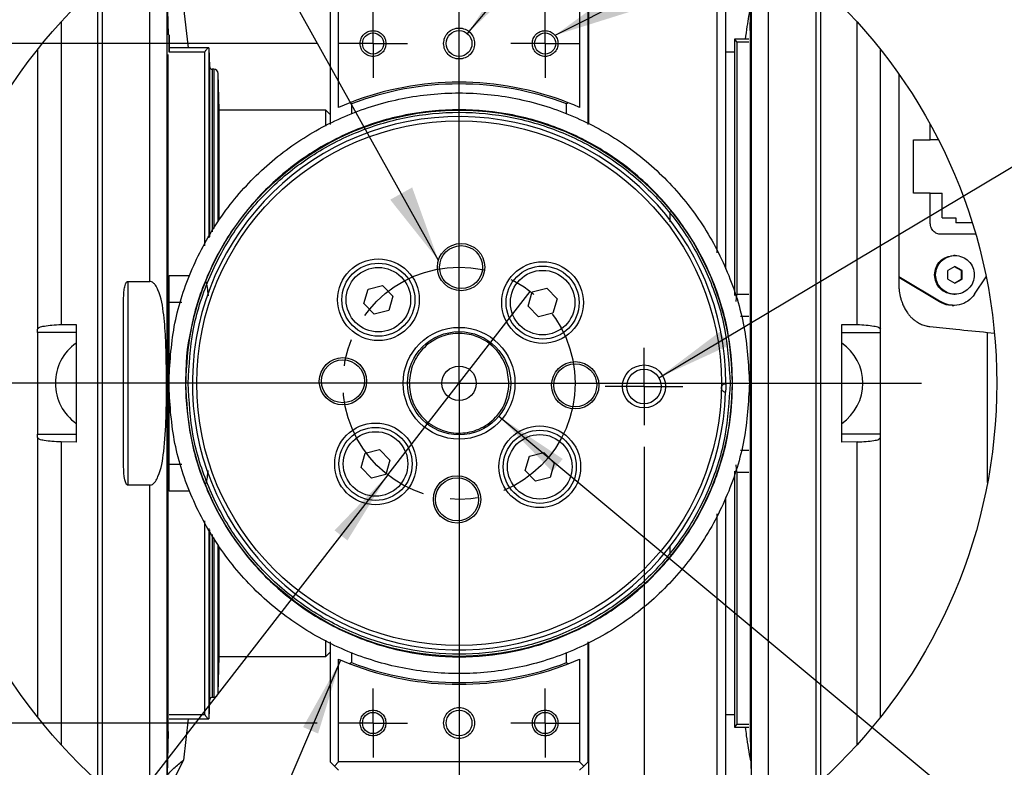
# Model space of a CAD drawing. Extents: x 0 to 841, y 0 to 594.
# Tile 122 of 142: x 482 to 527, y 500 to 535. Entities that reach past the tile are written whole.
import ezdxf

# ---------------------------------------------------------------- set-up
doc = ezdxf.new("R2010")
doc.units = 0
doc.linetypes.add('CENTER', pattern=[10.16, 6.35, -1.27, 1.27, -1.27])
doc.layers.get('0').update_dxf_attribs({"linetype": 'CONTINUOUS'})
doc.styles.add('SLDTEXTSTYLE0', font='TXT', dxfattribs={"width": 0.75})
doc.styles.add('SLDTEXTSTYLE3', font='TXT', dxfattribs={"width": 0.6875})
doc.dimstyles.new('SLDDIMSTYLE11', dxfattribs={"dimtxt": 3.5, "dimasz": 3.556, "dimexe": 0, "dimexo": 0.0625, "dimgap": 0.875, "dimtad": 1, "dimlfac": 2.5, "dimrnd": 1e-09, "dimzin": 12, "dimtxsty": 'SLDTEXTSTYLE0', "dimblk1": 'NONE', "dimsah": 1, "dimcen": 0, "dimazin": 3, "dimtfac": 1, "dimtmove": 0, "dimatfit": 3, "dimtolj": 1, "dimtzin": 12})
doc.dimstyles.new('SLDDIMSTYLE12', dxfattribs={"dimtxt": 3.5, "dimasz": 3.556, "dimexe": 0, "dimexo": 0.0625, "dimgap": 0.875, "dimtad": 1, "dimdec": 1, "dimlfac": 2.5, "dimrnd": 1e-09, "dimzin": 12, "dimtxsty": 'SLDTEXTSTYLE0', "dimsah": 1, "dimcen": 0.09, "dimazin": 3, "dimtfac": 1, "dimtdec": 1, "dimtofl": 0, "dimtmove": 0, "dimatfit": 3, "dimtolj": 1, "dimtzin": 12})
doc.dimstyles.new('SLDDIMSTYLE13', dxfattribs={"dimtxt": 3.5, "dimasz": 3.556, "dimexe": 0, "dimexo": 0.0625, "dimgap": 0.875, "dimtad": 1, "dimlfac": 2.5, "dimrnd": 1e-09, "dimzin": 12, "dimtxsty": 'SLDTEXTSTYLE0', "dimsah": 1, "dimcen": 0.09, "dimazin": 3, "dimtfac": 1, "dimtofl": 0, "dimtmove": 0, "dimatfit": 3, "dimtolj": 1, "dimtzin": 12})
doc.dimstyles.new('SLDDIMSTYLE15', dxfattribs={"dimtxt": 3.5, "dimasz": 3.556, "dimexe": 0, "dimexo": 0.0625, "dimgap": 0.875, "dimtad": 1, "dimlfac": 2.5, "dimrnd": 1e-09, "dimzin": 12, "dimtxsty": 'SLDTEXTSTYLE0', "dimsah": 1, "dimcen": 0, "dimazin": 3, "dimtfac": 1, "dimtofl": 0, "dimtmove": 0, "dimatfit": 3, "dimtolj": 1, "dimtzin": 12})
doc.dimstyles.new('SLDDIMSTYLE17', dxfattribs={"dimtxt": 3.5, "dimasz": 3.556, "dimexe": 0, "dimexo": 0.0625, "dimgap": 0.875, "dimtad": 1, "dimlfac": 2.5, "dimrnd": 1e-09, "dimzin": 12, "dimtxsty": 'SLDTEXTSTYLE0', "dimblk1": 'NONE', "dimblk2": 'NONE', "dimsah": 1, "dimcen": 0, "dimazin": 3, "dimtol": 1, "dimtp": 0.012, "dimtfac": 1, "dimtdec": 3, "dimtmove": 0, "dimatfit": 3, "dimtolj": 1})
doc.dimstyles.new('SLDDIMSTYLE18', dxfattribs={"dimtxt": 3.5, "dimasz": 3.556, "dimexe": 0, "dimexo": 0.0625, "dimgap": 0.875, "dimtad": 1, "dimlfac": 2.5, "dimrnd": 1e-09, "dimzin": 12, "dimtxsty": 'SLDTEXTSTYLE0', "dimblk1": 'NONE', "dimblk2": 'NONE', "dimsah": 1, "dimcen": 0, "dimazin": 3, "dimtol": 1, "dimtp": 0.01, "dimtfac": 1, "dimtmove": 0, "dimatfit": 3, "dimtolj": 1})
doc.dimstyles.new('SLDDIMSTYLE8', dxfattribs={"dimtxt": 0, "dimasz": 3.556, "dimexe": 0, "dimexo": 0.0625, "dimgap": 0, "dimtad": 0, "dimtih": 1, "dimtoh": 1, "dimdec": 0, "dimrnd": 1e-09, "dimzin": 0, "dimtxsty": 'STANDARD', "dimsah": 1, "dimcen": 0.09, "dimazin": 3, "dimtfac": 3.556, "dimtdec": 0, "dimtofl": 0, "dimtmove": 0, "dimatfit": 3, "dimtolj": 1, "dimtzin": 0})

# ---------------------------------------------------------------- blocks, each defined once
blk = doc.blocks.new('_D_63')
at = {"color": 7, "linetype": 'CONTINUOUS'}
for q in [(505.289, 521.921), (469.34, 475.602)]:
    blk.add_line((498.667, 513.389), q, dxfattribs=at)
blk.add_solid([(498.667, 513.389), (496.186, 510.813), (496.788, 510.346)], dxfattribs=at)
at = {"color": 7, "linetype": 'CONTINUOUS', "char_height": 3.5, "attachment_point": 1, "rotation": 52.1844, "style": 'SLDTEXTSTYLE0'}
for s, insert in [('27', (468.974, 482.568, 0.04)), ('%%c', (465.78, 478.365, 0.04))]:
    blk.add_mtext(s, dxfattribs=dict(at, insert=insert))
blk = doc.blocks.new('_NONE')
blk = doc.blocks.new('_D_64')
at = {"color": 7, "linetype": 'CONTINUOUS'}
for p, q in [((510.577, 514.705), (510.577, 484.665)), ((501.978, 497.822), (501.978, 484.665)), ((501.978, 485.665), (510.577, 485.665)), ((510.577, 485.665), (522.895, 485.665))]:
    blk.add_line(p, q, dxfattribs=at)
for points in [[(501.978, 485.665), (505.534, 485.284), (505.534, 486.046)], [(510.577, 485.665), (507.021, 486.046), (507.021, 485.284)]]:
    blk.add_solid(points, dxfattribs=at)
at = {"color": 7, "linetype": 'CONTINUOUS', "insert": (513.844, 490.177, -108.66), "char_height": 3.5, "attachment_point": 1, "style": 'SLDTEXTSTYLE0'}
blk.add_mtext('21.5', dxfattribs=at)
blk = doc.blocks.new('_D_65')
at = {"color": 7, "linetype": 'CONTINUOUS'}
for p, q in [((495.378, 533.455), (469.509, 533.455)), ((470.509, 533.455), (470.509, 517.655)), ((479.418, 517.655), (469.509, 517.655))]:
    blk.add_line(p, q, dxfattribs=at)
for points in [[(470.509, 533.455), (470.128, 529.899), (470.89, 529.899)], [(470.509, 517.655), (470.89, 521.211), (470.128, 521.211)]]:
    blk.add_solid(points, dxfattribs=at)
at = {"color": 7, "linetype": 'CONTINUOUS', "insert": (465.997, 522.087, -108.66), "char_height": 3.5, "attachment_point": 1, "rotation": 90, "style": 'SLDTEXTSTYLE0'}
blk.add_mtext('39.5', dxfattribs=at)
blk = doc.blocks.new('_D_66')
at = {"color": 7, "linetype": 'CONTINUOUS'}
for p, q in [((495.378, 533.455), (462.34, 533.455)), ((463.34, 533.455), (463.34, 501.855)), ((495.378, 501.855), (462.34, 501.855))]:
    blk.add_line(p, q, dxfattribs=at)
for points in [[(463.34, 533.455), (462.959, 529.899), (463.721, 529.899)], [(463.34, 501.855), (463.721, 505.411), (462.959, 505.411)]]:
    blk.add_solid(points, dxfattribs=at)
at = {"color": 7, "linetype": 'CONTINUOUS', "insert": (458.828, 513.991, -108.66), "char_height": 3.5, "attachment_point": 1, "rotation": 90, "style": 'SLDTEXTSTYLE0'}
blk.add_mtext('79', dxfattribs=at)
blk = doc.blocks.new('_D_69')
at = {"color": 7, "linetype": 'CONTINUOUS'}
blk.add_line((496.472, 504.783), (485.704, 479.615), dxfattribs=at)
blk.add_solid([(496.472, 504.783), (494.723, 501.664), (495.423, 501.364)], dxfattribs=at)
at = {"color": 7, "linetype": 'CONTINUOUS', "char_height": 3.5, "attachment_point": 1, "rotation": 66.8379, "style": 'SLDTEXTSTYLE0'}
for s, insert in [('70', (483.591, 486.26, -108.66)), ('%%c', (481.564, 481.386, -108.66))]:
    blk.add_mtext(s, dxfattribs=dict(at, insert=insert))
blk = doc.blocks.new('_D_71')
at = {"color": 7, "linetype": 'CONTINUOUS'}
for centre, start, end in [((561.062, 536.749), 153.4349, 206.5651), ((557.426, 536.749), 333.4349, 26.5651)]:
    blk.add_arc(centre, 10.12, start, end, dxfattribs=at)
at = {"color": 7, "linetype": 'CONTINUOUS', "char_height": 3.5, "attachment_point": 1}
for s, insert, style in [('0.012', (554.839, 541.26, -108.66), 'SLDTEXTSTYLE0'), ('+', (552.01, 541.26, -108.66), 'SLDTEXTSTYLE0'), ('depth 4', (568.858, 536.788, -108.66), 'SLDTEXTSTYLE0'), ('%%c', (534.716, 536.735, -108.66), 'SLDTEXTSTYLE0'), ('4 H7', (539.995, 536.788, -108.66), 'SLDTEXTSTYLE3'), ('0', (554.839, 536.735, -108.66), 'SLDTEXTSTYLE0')]:
    blk.add_mtext(s, dxfattribs=dict(at, insert=insert, style=style))
blk = doc.blocks.new('_D_72')
at = {"color": 7, "linetype": 'CONTINUOUS'}
for centre, start, end in [((561.427, 563.816), 153.4349, 206.5651), ((555.205, 563.816), 333.4349, 26.5651)]:
    blk.add_arc(centre, 10.12, start, end, dxfattribs=at)
at = {"color": 7, "linetype": 'CONTINUOUS', "char_height": 3.5, "attachment_point": 1}
for s, insert, style in [('0.01', (555.205, 568.328, -108.66), 'SLDTEXTSTYLE0'), ('+', (552.375, 568.328, -108.66), 'SLDTEXTSTYLE0'), ('depth 5', (566.637, 563.855, -108.66), 'SLDTEXTSTYLE0'), ('2x', (530.254, 563.855, -108.66), 'SLDTEXTSTYLE0'), ('%%c', (535.081, 563.802, -108.66), 'SLDTEXTSTYLE0'), ('3 H7', (540.36, 563.855, -108.66), 'SLDTEXTSTYLE3'), ('0', (555.205, 563.802, -108.66), 'SLDTEXTSTYLE0')]:
    blk.add_mtext(s, dxfattribs=dict(at, insert=insert, style=style))
blk = doc.blocks.new('SW_CENTERMARKSYMBOL_35')
at = {"color": 0, "linetype": 'CONTINUOUS'}
for p, q in [((0, 1), (0, 18.883)), ((0, 0), (0, 1)), ((-1, 0), (-21.56, 0)), ((0, 0), (-1, 0)), ((0, 0), (0, -1)), ((0, 0), (1, 0)), ((1, 0), (21.506, 0)), ((0, -1), (0, -18.833))]:
    blk.add_line(p, q, dxfattribs=at)
blk = doc.blocks.new('SW_CENTERMARKSYMBOL_36')
at = {"color": 0, "linetype": 'CONTINUOUS'}
for p, q in [((0, 1), (0, 1.6)), ((0, 0), (0, 1)), ((-1, 0), (-1.6, 0)), ((0, 0), (-1, 0)), ((0, 0), (0, -1)), ((0, 0), (1, 0)), ((1, 0), (1.6, 0)), ((0, -1), (0, -1.6))]:
    blk.add_line(p, q, dxfattribs=at)
blk = doc.blocks.new('SW_CENTERMARKSYMBOL_37')
at = {"color": 0, "linetype": 'CONTINUOUS'}
for p, q in [((0, 1), (0, 1.6)), ((0, 0), (0, 1)), ((-1, 0), (-1.6, 0)), ((0, 0), (-1, 0)), ((0, 0), (0, -1)), ((0, 0), (1, 0)), ((1, 0), (1.6, 0)), ((0, -1), (0, -1.6))]:
    blk.add_line(p, q, dxfattribs=at)
blk = doc.blocks.new('SW_CENTERMARKSYMBOL_38')
at = {"color": 0, "linetype": 'CONTINUOUS'}
for p, q in [((0, 1), (0, 1.6)), ((0, 0), (0, 1)), ((-1, 0), (-1.6, 0)), ((0, 0), (-1, 0)), ((0, 0), (0, -1)), ((0, 0), (1, 0)), ((1, 0), (1.6, 0)), ((0, -1), (0, -1.6))]:
    blk.add_line(p, q, dxfattribs=at)
blk = doc.blocks.new('SW_CENTERMARKSYMBOL_39')
at = {"color": 0, "linetype": 'CONTINUOUS'}
for p, q in [((0, 1), (0, 1.6)), ((0, 0), (0, 1)), ((-1, 0), (-1.6, 0)), ((0, 0), (-1, 0)), ((0, 0), (0, -1)), ((0, 0), (1, 0)), ((1, 0), (1.6, 0)), ((0, -1), (0, -1.6))]:
    blk.add_line(p, q, dxfattribs=at)
blk = doc.blocks.new('SW_CENTERMARKSYMBOL_40')
at = {"color": 0, "linetype": 'CONTINUOUS'}
for p, q in [((0, 1), (0, 1.8)), ((0, 0), (0, 1)), ((-1, 0), (-1.8, 0)), ((0, 0), (-1, 0)), ((0, 0), (0, -1)), ((0, 0), (1, 0)), ((1, 0), (1.8, 0)), ((0, -1), (0, -1.8))]:
    blk.add_line(p, q, dxfattribs=at)

msp = doc.modelspace()

# ---------------------------------------------------------------- linework, layer by layer
at = {"color": 7, "linetype": 'CONTINUOUS'}
for p, q in [((502.3633, 533.9148), (523.586, 559.2902)), ((487.599, 522.3917), (487.599, 536.6546)), ((513.9785, 523.7266), (513.9785, 536.8989)), ((516.3576, 536.6546), (516.3576, 498.6546)), ((485.1783, 499.1408), (485.1783, 536.1684)), ((485.3783, 536.3479), (485.3783, 498.9613)), ((514.3783, 522.9733), (514.3783, 536.4885)), ((518.5783, 498.9613), (518.5783, 536.3479)), ((518.7783, 536.1684), (518.7783, 517.6546)), ((488.3987, 499.4337), (488.3987, 535.8755)), ((488.3987, 535.8755), (488.4516, 533.8546)), ((515.5102, 534.0546), (515.5579, 535.8755)), ((515.5579, 535.8755), (515.5579, 499.4337)), ((489.1508, 535.2546), (489.3827, 533.2546)), ((495.9783, 535.2546), (495.9783, 529.6813)), ((496.3783, 530.4858), (496.3783, 535.2546)), ((507.5783, 535.2546), (507.5783, 530.4858)), ((507.9783, 529.6813), (507.9783, 535.2546)), ((483.4737, 534.4647), (483.4737, 520.383)), ((520.4829, 520.383), (520.4829, 534.4647)), ((515.5102, 534.0546), (515.5102, 501.2546)), ((514.7783, 533.6546), (514.7783, 521.7408)), ((514.8005, 533.6546), (514.7783, 533.6546)), ((514.8983, 533.5256), (514.8005, 533.6546)), ((515.4583, 533.6546), (514.8005, 533.6546)), ((514.8983, 533.5256), (515.4583, 533.5256)), ((514.8983, 533.5256), (514.8983, 521.7865)), ((482.3783, 533.1736), (482.3783, 520.1753)), ((488.4516, 501.4546), (488.4516, 532.9461)), ((490.3423, 533.2546), (488.4983, 533.2546)), ((490.1489, 533.0579), (488.4983, 533.0579)), ((490.3848, 532.3713), (490.3602, 533.2549)), ((514.7794, 533.0546), (514.3783, 533.0546)), ((521.5783, 520.1753), (521.5783, 533.1736)), ((490.5768, 532.2546), (490.5048, 532.2546)), ((490.8244, 530.3546), (490.7768, 532.0602)), ((511.2641, 517.9143), (535.2582, 532.2229)), ((522.4245, 532.0405), (522.4245, 522.2873)), ((496.8983, 530.7004), (496.3783, 530.4858)), ((496.9783, 530.6456), (496.8983, 530.7004)), ((496.9783, 530.6456), (496.9783, 530.1774)), ((507.0583, 530.7004), (506.9783, 530.6456)), ((506.9783, 530.1774), (506.9783, 530.6456)), ((495.7783, 530.3546), (490.8244, 530.3546)), ((490.8244, 525.2501), (490.8244, 530.3546)), ((495.9783, 530.1546), (495.7783, 530.3546)), ((495.7783, 529.6095), (495.7783, 530.3546)), ((523.8876, 528.9746), (523.8876, 529.6955)), ((523.1147, 528.9746), (523.8876, 528.9746)), ((523.1147, 526.4946), (523.1147, 528.9746)), ((524.2686, 528.9746), (523.8876, 528.9746)), ((523.8876, 526.4946), (523.1147, 526.4946)), ((523.8876, 525.0826), (523.8876, 526.4946)), ((523.8876, 526.4946), (524.4416, 526.4946)), ((524.4416, 525.3546), (524.4416, 526.4946)), ((511.7783, 525.636), (511.7783, 525.1654)), ((524.4416, 525.3546), (525.0807, 525.3546)), ((525.0807, 525.3546), (525.0807, 525.1146)), ((525.8394, 525.1146), (525.0807, 525.1146)), ((525.9998, 524.5806), (524.3889, 524.5806)), ((525.0391, 523.5946), (524.982, 523.5946)), ((525.0366, 523.0872), (524.6971, 522.8909)), ((524.6971, 522.4983), (524.6971, 522.8909)), ((525.324, 522.8909), (525.0105, 523.0721)), ((525.3761, 522.8909), (525.0366, 523.0872)), ((525.324, 522.8909), (525.3761, 522.8909)), ((525.324, 522.8909), (525.324, 522.4983)), ((525.3761, 522.4983), (525.3761, 522.8909)), ((486.5783, 522.3917), (487.599, 522.3917)), ((486.5783, 522.3917), (486.5783, 512.9175)), ((488.4983, 517.6546), (488.4983, 522.6725)), ((522.4245, 522.6223), (524.3871, 521.4405)), ((524.316, 521.4405), (522.4245, 522.5794)), ((524.6971, 522.4983), (525.0366, 522.302)), ((525.0105, 522.3171), (525.324, 522.4983)), ((525.0366, 522.302), (525.3761, 522.4983)), ((525.3761, 522.4983), (525.324, 522.4983)), ((525.9476, 521.7907), (526.4849, 522.5969)), ((497.5549, 521.3714), (497.7459, 522.0374)), ((497.7459, 522.0374), (498.4181, 522.205)), ((498.4181, 522.205), (498.8994, 521.7067)), ((505.3815, 521.9041), (506.0537, 522.0717)), ((506.0537, 522.0717), (506.535, 521.5734)), ((486.3783, 513.7765), (486.3783, 521.5328)), ((498.8994, 521.7067), (498.7084, 521.0407)), ((505.1905, 521.2382), (505.3815, 521.9041)), ((506.535, 521.5734), (506.344, 520.9074)), ((514.8659, 521.4522), (514.8983, 521.7865)), ((515.4583, 521.7865), (514.8983, 521.7865)), ((524.982, 521.7946), (525.0391, 521.7946)), ((498.0362, 520.873), (497.5549, 521.3714)), ((498.7084, 521.0407), (498.0362, 520.873)), ((505.6718, 520.7398), (505.1905, 521.2382)), ((524.3871, 521.4405), (524.316, 521.4405)), ((524.9102, 521.2746), (524.9858, 521.2746)), ((506.344, 520.9074), (505.6718, 520.7398)), ((482.3783, 520.0181), (482.3783, 520.1753)), ((483.4737, 520.383), (484.1783, 520.3937)), ((484.1783, 520.3937), (484.1783, 514.9155)), ((519.7783, 520.3937), (520.4829, 520.383)), ((519.7783, 517.6546), (519.7783, 520.3937)), ((521.5783, 520.0181), (521.5783, 520.1753)), ((484.1783, 520.0181), (482.3783, 520.0181)), ((482.3783, 520.0181), (482.3783, 517.6546)), ((519.7783, 520.0181), (521.5783, 520.0181)), ((521.5783, 515.291), (521.5783, 520.0181)), ((526.5472, 513.0318), (526.5472, 520.0205)), ((526.5472, 520.0205), (526.8692, 519.9883)), ((482.3783, 517.6546), (482.3783, 515.291)), ((488.4983, 512.6367), (488.4983, 517.6546)), ((518.7783, 517.6546), (518.7783, 499.1408)), ((519.7783, 514.9155), (519.7783, 517.6546)), ((503.8226, 516.1188), (536.2004, 489.1551)), ((482.3783, 515.1339), (482.3783, 515.291)), ((482.3783, 515.291), (484.1783, 515.291)), ((482.3783, 515.1339), (482.3783, 502.1356)), ((521.5783, 515.291), (519.7783, 515.291)), ((521.5783, 515.1339), (521.5783, 515.291)), ((521.5783, 502.1356), (521.5783, 515.1339)), ((483.4737, 514.9262), (483.4737, 500.8445)), ((484.1783, 514.9155), (483.4737, 514.9262)), ((520.4829, 514.9262), (519.7783, 514.9155)), ((520.4829, 500.8445), (520.4829, 514.9262)), ((497.4216, 513.7358), (497.6126, 514.4018)), ((497.6126, 514.4018), (498.2849, 514.5695)), ((498.2849, 514.5695), (498.7661, 514.0711)), ((505.0572, 513.6026), (505.2482, 514.2686)), ((505.2482, 514.2686), (505.9204, 514.4362)), ((505.9204, 514.4362), (506.4017, 513.9378)), ((497.9029, 513.2375), (497.4216, 513.7358)), ((498.7661, 514.0711), (498.5752, 513.4051)), ((506.4017, 513.9378), (506.2108, 513.2718)), ((514.8983, 513.5227), (514.8659, 513.857)), ((498.5752, 513.4051), (497.9029, 513.2375)), ((505.5385, 513.1042), (505.0572, 513.6026)), ((506.2108, 513.2718), (505.5385, 513.1042)), ((514.7783, 513.5684), (514.7783, 501.6546)), ((514.8983, 513.5227), (514.8983, 501.7836)), ((514.8983, 513.5227), (515.4583, 513.5227)), ((487.599, 512.9175), (486.5783, 512.9175)), ((487.599, 498.6546), (487.599, 512.9175)), ((514.3783, 498.8207), (514.3783, 512.3369)), ((513.9785, 498.4102), (513.9785, 511.5829)), ((490.8244, 504.9546), (490.8244, 510.0452)), ((511.7783, 510.0651), (511.7783, 509.6732)), ((495.7783, 504.9546), (495.7783, 505.7146)), ((495.9783, 505.6279), (495.9783, 500.0546)), ((507.9783, 500.0546), (507.9783, 505.6279)), ((495.7783, 504.9546), (495.9783, 505.1546)), ((496.9783, 505.1318), (496.9783, 504.6636)), ((506.9783, 504.6636), (506.9783, 505.1318)), ((490.7768, 503.249), (490.8244, 504.9546)), ((490.8244, 504.9546), (495.7783, 504.9546)), ((496.3783, 500.0546), (496.3783, 504.8234)), ((496.9783, 504.6636), (496.8983, 504.6088)), ((506.9783, 504.6636), (507.0583, 504.6088)), ((507.5783, 504.8234), (507.5783, 500.0546)), ((490.3602, 502.0543), (490.3848, 502.938)), ((490.5048, 503.0546), (490.5768, 503.0546)), ((488.4983, 502.2513), (490.1489, 502.2513)), ((514.3783, 502.2546), (514.7794, 502.2546)), ((488.4983, 502.0546), (490.3423, 502.0546)), ((489.3829, 502.0546), (489.1587, 500.1197)), ((514.8005, 501.6546), (514.8983, 501.7836)), ((515.4583, 501.7836), (514.8983, 501.7836)), ((488.4516, 501.4546), (488.3987, 499.4337)), ((514.7783, 501.6546), (514.8005, 501.6546)), ((514.8005, 501.6546), (515.4583, 501.6546)), ((515.5102, 501.2546), (515.5579, 499.4337)), ((489.1587, 500.1197), (488.8139, 499.4337)), ((495.9783, 500.0546), (496.1783, 499.8546)), ((496.1783, 499.8546), (496.3783, 500.0546)), ((507.5783, 500.0546), (496.3783, 500.0546)), ((507.5783, 500.0546), (507.7783, 499.8546)), ((507.7783, 499.8546), (507.9783, 500.0546)), ((496.1783, 499.8546), (496.3783, 499.6546)), ((507.5783, 499.6546), (507.7783, 499.8546))]:
    msp.add_line(p, q, dxfattribs=at)
at = {"color": 8, "linetype": 'CONTINUOUS'}
for p, q in [((507.9993, 537.0555), (507.9993, 529.7056)), ((490.1489, 524.0515), (490.1489, 533.0579)), ((490.3488, 533.2546), (490.3488, 524.4134)), ((490.3848, 524.4686), (490.3848, 532.3713)), ((490.5048, 532.2546), (490.5048, 524.704)), ((490.5768, 532.2546), (490.5768, 524.8449)), ((490.7768, 525.2054), (490.7768, 532.0602)), ((488.4983, 522.6725), (489.4609, 522.6725)), ((488.4983, 521.4335), (489.0851, 521.4335)), ((515.0702, 520.7787), (515.4583, 520.7787)), ((515.4583, 514.5305), (515.0702, 514.5305)), ((489.0851, 513.8757), (488.4983, 513.8757)), ((489.4609, 512.6367), (488.4983, 512.6367)), ((490.1489, 502.2513), (490.1489, 511.2578)), ((490.3488, 510.8974), (490.3488, 502.0546)), ((490.3848, 502.938), (490.3848, 510.8347)), ((490.5048, 510.6154), (490.5048, 503.0546)), ((490.5768, 510.473), (490.5768, 503.0546)), ((490.7768, 503.249), (490.7768, 510.1182)), ((507.9993, 505.5964), (507.9993, 498.2537))]:
    msp.add_line(p, q, dxfattribs=at)
at = {"color": 7, "linetype": 'CONTINUOUS'}
for points in [[(507.5783, 530.4858), (507.3194, 530.5958), (507.0583, 530.7004)], [(519.778, 515.7863), (519.9923, 515.9563), (520.1848, 516.1507), (520.3526, 516.3667), (520.4933, 516.6014), (520.6048, 516.8511), (520.6857, 517.1124), (520.7347, 517.3816), (520.7511, 517.6546), (520.7347, 517.9274), (520.6858, 518.1964), (520.6051, 518.4575), (520.4937, 518.7071), (520.3532, 518.9416), (520.1856, 519.1575), (519.9935, 519.3519), (519.7794, 519.5219)], [(514.3783, 517.6382), (514.3764, 517.4382), (514.3713, 517.2383)], [(496.3783, 504.8234), (496.6372, 504.7135), (496.8983, 504.6088)], [(507.0583, 504.6088), (507.3194, 504.7135), (507.5783, 504.8234)]]:
    msp.add_lwpolyline(points, dxfattribs=at)
for centre, radius in [((501.9783, 517.6546), 25), ((497.9783, 533.4546), 0.4918), ((501.9783, 533.4546), 0.6), ((505.9783, 533.4546), 0.4918), ((501.9783, 517.6546), 12.7), ((501.9783, 517.6546), 12.2), ((502.0726, 523.0538), 1.1), ((502.0726, 523.0538), 1), ((498.2272, 521.539), 1.9), ((505.8627, 521.4058), 1.9), ((498.2272, 521.539), 1.7), ((498.2272, 521.539), 1.5), ((505.8628, 521.4057), 1.7), ((505.8628, 521.4058), 1.5), ((501.9783, 517.6546), 2.6), ((501.9783, 517.6546), 2.4), ((496.5792, 517.7489), 1.1), ((496.5791, 517.7489), 1), ((501.9783, 517.6546), 0.8), ((507.3775, 517.5604), 1.1), ((507.3775, 517.5604), 1), ((510.577, 517.5045), 1), ((510.577, 517.5045), 0.8), ((498.0939, 513.9034), 1.9), ((498.0939, 513.9035), 1.7), ((505.7295, 513.7702), 1.9), ((498.0939, 513.9034), 1.5), ((505.7295, 513.7702), 1.7), ((505.7295, 513.7702), 1.5), ((501.8841, 512.2554), 1.1), ((501.8841, 512.2554), 1), ((497.9783, 501.8546), 0.4918), ((501.9783, 501.8546), 0.6), ((505.9783, 501.8546), 0.4918)]:
    msp.add_circle(centre, radius, dxfattribs=at)
at = {"color": 7, "linetype": 'CENTER'}
msp.add_circle((501.9783, 517.6546), 5.4, dxfattribs=at)
at = {"color": 7, "linetype": 'CONTINUOUS'}
for centre, radius, start, end in [((490.5048, 532.3746), 0.12, 181.59062, 270.01659), ((490.5768, 532.0546), 0.2001, 1.60344, 89.98504), ((501.9783, 517.655), 13.9996, 68.72367, 111.27633), ((501.9783, 517.6544), 13.9202, 68.94951, 111.05049), ((501.9783, 517.6546), 12.4, 359.92416, 358.07591), ((485.4855, 517.6546), 2.28, 124.99403, 234.97493), ((501.9783, 517.6542), 13.9996, 248.72367, 291.27633), ((501.9783, 517.6548), 13.9202, 248.94951, 291.05049), ((490.5768, 503.2547), 0.2001, 270.01523, 358.38224), ((490.5048, 502.9346), 0.12, 89.98341, 178.40938)]:
    msp.add_arc(centre, radius, start, end, dxfattribs=at)
for points, knots in [([(515.2976, 533.6546), (515.3238, 533.8529), (515.3924, 534.3725), (515.4839, 534.8888), (515.5404, 535.2081)], [0, 0, 0, 0, 0.3814364, 1, 1, 1, 1]), ([(488.4983, 533.6542), (488.4983, 533.356), (488.4983, 532.7598), (488.4983, 533.4563), (488.4983, 533.9548), (488.4983, 533.7544), (488.4983, 533.6542)], [0, 0, 0, 0, 0.3742219, 0.7484439, 0.8742219, 1, 1, 1, 1]), ([(497.3783, 533.4546), (497.3873, 533.5331), (497.4054, 533.6902), (497.5441, 533.8899), (497.7425, 534.0233), (497.9783, 534.0702), (498.2142, 534.0233), (498.4125, 533.8899), (498.5513, 533.6902), (498.5693, 533.5331), (498.5783, 533.4546)], [0, 0, 0, 0, 0.1250167, 0.2500111, 0.3750005, 0.5, 0.6249994, 0.7499889, 0.8749833, 1, 1, 1, 1]), ([(501.2583, 533.4546), (501.2691, 533.5488), (501.2908, 533.7373), (501.4573, 533.977), (501.6953, 534.1372), (501.9783, 534.1933), (502.2614, 534.1372), (502.4993, 533.977), (502.6659, 533.7373), (502.6875, 533.5488), (502.6983, 533.4546)], [0, 0, 0, 0, 0.1250112, 0.2499973, 0.3750044, 0.5, 0.6249956, 0.7500027, 0.8749888, 1, 1, 1, 1]), ([(505.3783, 533.4546), (505.3873, 533.5331), (505.4054, 533.6902), (505.5441, 533.8899), (505.7425, 534.0233), (505.9783, 534.0702), (506.2142, 534.0233), (506.4125, 533.8899), (506.5513, 533.6902), (506.5693, 533.5331), (506.5783, 533.4546)], [0, 0, 0, 0, 0.1250166, 0.2500111, 0.3750007, 0.5000001, 0.6249993, 0.7499889, 0.8749834, 1, 1, 1, 1]), ([(498.5783, 533.4546), (498.5693, 533.3761), (498.5513, 533.219), (498.4125, 533.0193), (498.2142, 532.8858), (497.9783, 532.839), (497.7425, 532.8858), (497.5441, 533.0193), (497.4054, 533.219), (497.3873, 533.3761), (497.3783, 533.4546)], [0, 0, 0, 0, 0.1249944, 0.2499916, 0.3749979, 0.5, 0.6250022, 0.7500085, 0.8750055, 1, 1, 1, 1]), ([(502.6983, 533.4546), (502.6875, 533.3604), (502.6658, 533.1719), (502.4994, 532.9322), (502.2614, 532.7721), (501.9783, 532.7159), (501.6953, 532.7721), (501.4573, 532.9322), (501.2908, 533.1719), (501.2691, 533.3604), (501.2583, 533.4546)], [0, 0, 0, 0, 0.1249941, 0.2500016, 0.3750006, 0.5, 0.6249994, 0.7499984, 0.8750059, 1, 1, 1, 1]), ([(506.5783, 533.4546), (506.5693, 533.3761), (506.5513, 533.219), (506.4125, 533.0193), (506.2142, 532.8858), (505.9783, 532.839), (505.7425, 532.8858), (505.5441, 533.0193), (505.4054, 533.219), (505.3873, 533.3761), (505.3783, 533.4546)], [0, 0, 0, 0, 0.1249944, 0.2499915, 0.374998, 0.4999999, 0.625002, 0.7500085, 0.8750056, 1, 1, 1, 1]), ([(490.1489, 533.0579), (490.1741, 533.0951), (490.2147, 533.1553), (490.2762, 533.2153), (490.3147, 533.2468), (490.3352, 533.2526), (490.3423, 533.2546)], [0, 0, 0, 0, 0.4784933, 0.7734737, 0.9222449, 1, 1, 1, 1]), ([(488.4783, 517.6546), (488.5286, 518.5382), (488.6291, 520.3053), (489.4318, 522.8541), (490.6794, 525.2032), (492.3713, 527.2621), (494.4297, 528.9518), (496.7788, 530.2074), (499.3276, 530.9806), (501.9783, 531.2416), (504.629, 530.9806), (507.1778, 530.2074), (509.527, 528.9518), (511.5853, 527.2621), (513.2772, 525.2032), (514.5249, 522.8541), (515.3276, 520.3053), (515.4281, 518.5382), (515.4783, 517.6546)], [0, 0, 0, 0, 0.0624998, 0.1250003, 0.1875003, 0.25, 0.3124999, 0.375, 0.4375, 0.5, 0.5625, 0.625, 0.6875001, 0.75, 0.8124997, 0.8749997, 0.9375001, 1, 1, 1, 1]), ([(514.6983, 517.6546), (514.651, 518.4871), (514.5563, 520.1521), (513.7999, 522.5537), (512.6244, 524.767), (511.0303, 526.707), (509.0908, 528.2991), (506.8774, 529.4821), (504.4759, 530.2106), (501.9783, 530.4566), (499.4808, 530.2106), (497.0792, 529.4821), (494.8658, 528.2991), (492.9263, 526.707), (491.3323, 524.767), (490.1567, 522.5537), (489.4003, 520.1521), (489.3057, 518.4871), (489.2583, 517.6546)], [0, 0, 0, 0, 0.0625001, 0.1250002, 0.1875003, 0.2500007, 0.3125001, 0.375, 0.4375, 0.5, 0.5625, 0.625, 0.6874999, 0.7499993, 0.8124997, 0.8749998, 0.9374999, 1, 1, 1, 1]), ([(489.3783, 517.6546), (489.4252, 518.4793), (489.519, 520.1286), (490.2682, 522.5075), (491.4327, 524.6999), (493.0118, 526.6216), (494.9329, 528.1987), (497.1255, 529.3705), (499.5043, 530.0921), (501.9783, 530.3359), (504.4523, 530.0921), (506.8312, 529.3705), (509.0238, 528.1987), (510.9449, 526.6216), (512.5239, 524.6999), (513.6884, 522.5075), (514.4376, 520.1286), (514.5314, 518.4793), (514.5783, 517.6546)], [0, 0, 0, 0, 0.0625001, 0.1250002, 0.1875004, 0.2500002, 0.3125003, 0.375, 0.4375, 0.5, 0.5625, 0.625, 0.6874997, 0.7499998, 0.8124996, 0.8749998, 0.9374999, 1, 1, 1, 1]), ([(524.3889, 524.5806), (524.3232, 524.5881), (524.1918, 524.6032), (524.0261, 524.7193), (523.9102, 524.8853), (523.8951, 525.0168), (523.8876, 525.0826)], [0, 0, 0, 0, 0.24985, 0.4997816, 0.749827, 1, 1, 1, 1]), ([(524.0857, 522.6946), (524.0992, 522.8125), (524.1262, 523.0483), (524.334, 523.3458), (524.6311, 523.554), (524.8667, 523.5811), (524.9845, 523.5946)], [0, 0, 0, 0, 0.2501643, 0.5002248, 0.750154, 1, 1, 1, 1]), ([(524.1378, 522.6946), (524.1513, 522.8124), (524.1783, 523.0479), (524.3861, 523.3475), (524.6832, 523.5477), (525.0366, 523.618), (525.39, 523.5477), (525.6871, 523.3475), (525.8948, 523.0479), (525.9219, 522.8124), (525.9354, 522.6946)], [0, 0, 0, 0, 0.12508213, 0.25011237, 0.37507696, 0.49999996, 0.62492348, 0.74988763, 0.87491787, 1, 1, 1, 1]), ([(486.3783, 521.5328), (486.381, 521.6592), (486.3855, 521.8647), (486.4217, 522.1068), (486.4572, 522.2358), (486.4831, 522.2989), (486.5058, 522.341), (486.5303, 522.3724), (486.5582, 522.3894), (486.5718, 522.3909), (486.5783, 522.3917)], [0, 0, 0, 0, 0.4137196, 0.6725907, 0.7990236, 0.8508786, 0.8956168, 0.9555105, 0.9788104, 1, 1, 1, 1]), ([(488.3736, 517.6546), (488.3711, 518.3134), (488.3671, 519.3755), (488.2624, 520.8259), (488.1229, 521.7148), (487.8832, 522.1927), (487.7757, 522.3202), (487.6834, 522.3808), (487.6247, 522.3884), (487.599, 522.3917)], [0, 0, 0, 0, 0.3988248, 0.642964, 0.8840353, 0.9350889, 0.9644403, 0.9844688, 1, 1, 1, 1]), ([(490.2059, 522.3856), (490.2135, 522.3476), (490.244, 522.1958), (490.283, 521.9733), (490.3063, 521.7877), (490.3152, 521.7173)], [0, 0, 0, 0, 0.1714784, 0.6860476, 1, 1, 1, 1]), ([(524.9845, 521.7946), (524.8667, 521.8081), (524.6311, 521.8352), (524.334, 522.0434), (524.1262, 522.3409), (524.0992, 522.5767), (524.0857, 522.6946)], [0, 0, 0, 0, 0.2498413, 0.4997847, 0.7498404, 1, 1, 1, 1]), ([(525.9354, 522.6946), (525.9219, 522.5768), (525.8948, 522.3413), (525.687, 522.0417), (525.39, 521.8415), (525.0366, 521.7711), (524.6832, 521.8415), (524.3861, 522.0417), (524.1783, 522.3413), (524.1513, 522.5768), (524.1378, 522.6946)], [0, 0, 0, 0, 0.1250798, 0.2501076, 0.3750789, 0.5, 0.6249207, 0.7498924, 0.8749202, 1, 1, 1, 1]), ([(522.4245, 522.2873), (522.4248, 522.2587), (522.4253, 522.2014), (522.431, 522.0864), (522.4502, 521.8845), (522.4943, 521.6615), (522.5596, 521.4496), (522.6226, 521.2862), (522.7083, 521.1104), (522.8114, 520.946), (522.9212, 520.8055), (523.0348, 520.685), (523.1607, 520.5772), (523.3098, 520.4757), (523.4843, 520.3868), (523.6767, 520.3221), (523.8084, 520.3031), (523.8655, 520.2949)], [0, 0, 0, 0, 0.03185371, 0.06386364, 0.12826746, 0.25775521, 0.31628549, 0.37521745, 0.45272215, 0.53385689, 0.5909985, 0.65123198, 0.71812348, 0.77524358, 0.85192295, 0.93573438, 1, 1, 1, 1]), ([(525.9476, 521.7907), (525.8523, 521.6771), (525.6617, 521.4501), (525.243, 521.2778), (524.7909, 521.2547), (524.5217, 521.3786), (524.3871, 521.4405)], [0, 0, 0, 0, 0.2501116, 0.5000973, 0.75003, 1, 1, 1, 1]), ([(524.9123, 521.295), (524.8503, 521.2898), (524.6407, 521.2721), (524.4501, 521.3709), (524.316, 521.4405)], [0, 0, 0, 0, 0.29613661, 1, 1, 1, 1]), ([(482.3783, 520.1753), (482.4041, 520.2029), (482.4862, 520.2908), (482.7371, 520.3197), (483.0683, 520.373), (483.3309, 520.3795), (483.4737, 520.383)], [0, 0, 0, 0, 0.0977693, 0.3113638, 0.6252778, 1, 1, 1, 1]), ([(489.5302, 520.158), (489.5275, 520.1494), (489.2833, 519.3468), (489.2808, 518.4962), (489.2783, 517.6546)], [0, 0, 0, 0, 0.0106921, 1, 1, 1, 1]), ([(520.4829, 520.383), (520.6263, 520.3795), (520.8893, 520.373), (521.2205, 520.3196), (521.4709, 520.2906), (521.5527, 520.2028), (521.5783, 520.1753)], [0, 0, 0, 0, 0.376073, 0.6895501, 0.9026198, 1, 1, 1, 1]), ([(523.8655, 520.2949), (524.2706, 520.2525), (525.1642, 520.1589), (526.0583, 520.0694), (526.5472, 520.0205)], [0, 0, 0, 0, 0.45322363, 1, 1, 1, 1]), ([(504.298, 517.6141), (504.2721, 517.9064), (504.2322, 518.3561), (503.9524, 518.9014), (503.6595, 519.2777), (503.2932, 519.5855), (502.758, 519.8751), (502.0198, 520.0303), (501.2766, 519.901), (500.7317, 519.6302), (500.3548, 519.3354), (500.0489, 518.9695), (499.7503, 518.4344), (499.6948, 517.9863), (499.6587, 517.6951)], [0, 0, 0, 0, 0.1197276, 0.1841847, 0.2500007, 0.3158229, 0.3802744, 0.5000028, 0.6197313, 0.6841834, 0.7500036, 0.8158227, 0.8802773, 1, 1, 1, 1]), ([(487.599, 512.9175), (487.6262, 512.921), (487.6844, 512.9285), (487.7755, 512.9895), (487.8824, 513.1149), (488.1227, 513.5934), (488.3656, 515.1407), (488.3702, 516.5963), (488.3736, 517.6546)], [0, 0, 0, 0, 0.0164149, 0.0352004, 0.0645984, 0.1156947, 0.357119, 1, 1, 1, 1]), ([(515.4783, 517.6546), (515.4281, 516.771), (515.3276, 515.0039), (514.5248, 512.4551), (513.2772, 510.1061), (511.5854, 508.0471), (509.527, 506.3574), (507.1778, 505.1019), (504.629, 504.3287), (501.9783, 504.0676), (499.3276, 504.3287), (496.7788, 505.1019), (494.4296, 506.3574), (492.3713, 508.0471), (490.6795, 510.1061), (489.4318, 512.4551), (488.629, 515.0039), (488.5286, 516.771), (488.4783, 517.6546)], [0, 0, 0, 0, 0.06249994, 0.12499943, 0.18749954, 0.25000016, 0.31250018, 0.37499986, 0.43749995, 0.5, 0.56250006, 0.62500014, 0.68749983, 0.74999985, 0.81250045, 0.87500057, 0.93750006, 1, 1, 1, 1]), ([(489.2583, 517.6546), (489.3057, 516.8221), (489.4003, 515.1571), (490.1567, 512.7555), (491.3323, 510.5422), (492.9264, 508.6022), (494.8658, 507.0101), (497.0792, 505.8271), (499.4808, 505.0986), (501.9783, 504.8527), (504.4759, 505.0986), (506.8774, 505.8271), (509.0908, 507.0101), (511.0303, 508.6022), (512.6244, 510.5422), (513.7999, 512.7555), (514.5563, 515.1571), (514.651, 516.8221), (514.6983, 517.6546)], [0, 0, 0, 0, 0.062499, 0.1249992, 0.1874993, 0.2499998, 0.3125, 0.375, 0.4375, 0.5, 0.5625, 0.625, 0.6875, 0.7500002, 0.8125007, 0.8750008, 0.937501, 1, 1, 1, 1]), ([(514.5783, 517.6546), (514.5314, 516.8299), (514.4376, 515.1806), (513.6884, 512.8017), (512.5239, 510.6093), (510.9449, 508.6876), (509.0237, 507.1106), (506.8312, 505.9386), (504.4523, 505.2171), (501.9783, 504.9733), (499.5043, 505.2171), (497.1254, 505.9386), (494.9329, 507.1106), (493.0118, 508.6876), (491.4327, 510.6093), (490.2682, 512.8017), (489.519, 515.1806), (489.4252, 516.8299), (489.3783, 517.6546)], [0, 0, 0, 0, 0.0625002, 0.1249993, 0.1874996, 0.2499995, 0.3124997, 0.3750001, 0.4374998, 0.5, 0.5625001, 0.6249999, 0.6875003, 0.7500005, 0.8125004, 0.8750007, 0.9374998, 1, 1, 1, 1]), ([(499.6587, 517.6951), (499.6846, 517.4028), (499.7244, 516.9531), (500.0042, 516.4078), (500.2971, 516.0315), (500.6635, 515.7237), (501.1987, 515.4341), (501.9369, 515.2789), (502.68, 515.4082), (503.225, 515.679), (503.6018, 515.9738), (503.9077, 516.3397), (504.2064, 516.8748), (504.2619, 517.3229), (504.298, 517.6141)], [0, 0, 0, 0, 0.11973389, 0.18418508, 0.25000096, 0.31582309, 0.38027454, 0.50000274, 0.6197311, 0.68418311, 0.7500033, 0.81582222, 0.88027104, 1, 1, 1, 1]), ([(514.1765, 517.4417), (514.1781, 517.4592), (514.1813, 517.4932), (514.204, 517.5444), (514.2449, 517.5944), (514.3071, 517.6319), (514.356, 517.6362), (514.3783, 517.6382)], [0, 0, 0, 0, 0.1689089, 0.3274171, 0.531275, 0.7856146, 1, 1, 1, 1]), ([(514.3713, 517.2383), (514.34, 517.2433), (514.2849, 517.2523), (514.2258, 517.3016), (514.1931, 517.3525), (514.1781, 517.3998), (514.1769, 517.4292), (514.1765, 517.4417)], [0, 0, 0, 0, 0.3001835, 0.5288494, 0.7165851, 0.8798629, 1, 1, 1, 1]), ([(483.4737, 514.9262), (483.3307, 514.9297), (483.068, 514.9362), (482.7369, 514.9895), (482.4862, 515.0185), (482.4042, 515.1063), (482.3783, 515.1339)], [0, 0, 0, 0, 0.3751227, 0.6890053, 0.9021411, 1, 1, 1, 1]), ([(520.4829, 514.9262), (520.6263, 514.9297), (520.8892, 514.9362), (521.2205, 514.9896), (521.4709, 515.0186), (521.5527, 515.1064), (521.5783, 515.1339)], [0, 0, 0, 0, 0.3760523, 0.6895771, 0.9026346, 1, 1, 1, 1]), ([(486.5783, 512.9175), (486.5718, 512.9183), (486.558, 512.9198), (486.5387, 512.9318), (486.5202, 512.9498), (486.4705, 513.0202), (486.3912, 513.2984), (486.3839, 513.571), (486.3783, 513.7765)], [0, 0, 0, 0, 0.0213859, 0.0449518, 0.072695, 0.105864, 0.3260784, 1, 1, 1, 1]), ([(490.2202, 512.9958), (490.223, 513.0098), (490.2485, 513.1376), (490.2829, 513.336), (490.3063, 513.5216), (490.3152, 513.5919)], [0, 0, 0, 0, 0.0705421, 0.6478495, 1, 1, 1, 1]), ([(490.1489, 502.2513), (490.1741, 502.2141), (490.2147, 502.1539), (490.2761, 502.0939), (490.3147, 502.0624), (490.3352, 502.0566), (490.3423, 502.0546)], [0, 0, 0, 0, 0.4784595, 0.77355027, 0.92223727, 1, 1, 1, 1]), ([(497.3783, 501.8546), (497.3873, 501.9331), (497.4054, 502.0902), (497.5441, 502.2899), (497.7425, 502.4233), (497.9783, 502.4702), (498.2142, 502.4233), (498.4125, 502.2899), (498.5513, 502.0902), (498.5693, 501.9331), (498.5783, 501.8546)], [0, 0, 0, 0, 0.1250167, 0.2500111, 0.3750005, 0.5, 0.6249994, 0.7499889, 0.8749833, 1, 1, 1, 1]), ([(501.2583, 501.8546), (501.2691, 501.9488), (501.2908, 502.1373), (501.4573, 502.377), (501.6953, 502.5371), (501.9783, 502.5934), (502.2614, 502.5371), (502.4993, 502.377), (502.6659, 502.1373), (502.6875, 501.9488), (502.6983, 501.8546)], [0, 0, 0, 0, 0.1250131, 0.2500011, 0.3749983, 0.5, 0.6250017, 0.7499989, 0.8749869, 1, 1, 1, 1]), ([(505.3783, 501.8546), (505.3873, 501.9331), (505.4054, 502.0902), (505.5441, 502.2899), (505.7425, 502.4233), (505.9783, 502.4702), (506.2142, 502.4233), (506.4125, 502.2899), (506.5513, 502.0902), (506.5693, 501.9331), (506.5783, 501.8546)], [0, 0, 0, 0, 0.1250166, 0.2500111, 0.3750007, 0.5000001, 0.6249993, 0.7499889, 0.8749834, 1, 1, 1, 1]), ([(498.5783, 501.8546), (498.5693, 501.7761), (498.5513, 501.619), (498.4125, 501.4193), (498.2142, 501.2858), (497.9783, 501.2389), (497.7424, 501.2858), (497.5441, 501.4193), (497.4054, 501.619), (497.3873, 501.7761), (497.3783, 501.8546)], [0, 0, 0, 0, 0.1249935, 0.2499898, 0.3749988, 0.5, 0.6250013, 0.7500103, 0.8750064, 1, 1, 1, 1]), ([(502.6983, 501.8546), (502.6875, 501.7604), (502.6658, 501.5719), (502.4994, 501.3322), (502.2614, 501.1721), (501.9783, 501.1159), (501.6953, 501.1721), (501.4573, 501.3322), (501.2908, 501.5719), (501.2691, 501.7604), (501.2583, 501.8546)], [0, 0, 0, 0, 0.124993, 0.2500038, 0.3750017, 0.5, 0.6249983, 0.7499962, 0.875007, 1, 1, 1, 1]), ([(506.5783, 501.8546), (506.5693, 501.7761), (506.5513, 501.619), (506.4125, 501.4193), (506.2142, 501.2858), (505.9783, 501.2389), (505.7424, 501.2858), (505.5441, 501.4193), (505.4054, 501.619), (505.3873, 501.7761), (505.3783, 501.8546)], [0, 0, 0, 0, 0.1249935, 0.2499897, 0.3749989, 0.4999999, 0.6250011, 0.7500103, 0.8750065, 1, 1, 1, 1]), ([(515.5404, 500.1012), (515.4715, 500.4875), (515.3793, 501.0036), (515.315, 501.5238), (515.2988, 501.6546)], [0, 0, 0, 0, 0.7486033, 1, 1, 1, 1]), ([(488.3987, 499.4337), (488.4245, 499.46), (488.5297, 499.5672), (488.7752, 499.8049), (489.0107, 499.9982), (489.1587, 500.1197)], [0, 0, 0, 0, 0.1079918, 0.4397715, 1, 1, 1, 1])]:
    msp.add_open_spline(points, degree=3, knots=knots, dxfattribs=at)
for points in [[(502.3633, 533.9148), (504.9369, 536.3982), (504.3523, 536.887)], [(511.2641, 517.9143), (514.5134, 519.4083), (514.1231, 520.0628)], [(503.8226, 516.1188), (506.3113, 513.5504), (506.7989, 514.1359)]]:
    msp.add_solid(points, dxfattribs=at)

# ---------------------------------------------------------------- block references
for name, p in [('SW_CENTERMARKSYMBOL_35', (501.9783, 517.6546)), ('SW_CENTERMARKSYMBOL_36', (497.9783, 533.4546)), ('SW_CENTERMARKSYMBOL_37', (505.9783, 533.4546)), ('SW_CENTERMARKSYMBOL_40', (510.577, 517.5045)), ('SW_CENTERMARKSYMBOL_38', (497.9783, 501.8546)), ('SW_CENTERMARKSYMBOL_39', (505.9783, 501.8546))]:
    msp.add_blockref(name, p, dxfattribs=at)

# ---------------------------------------------------------------- dimensions: what is measured, and where the dimension line sits
for p1, text, dimstyle, picture, middle in [((0.8135, 0.8645), '2x<> depth 5', 'SLDDIMSTYLE18', '_D_72', (557.2953, 559.2902)), ((1.1114, 1.1265), '<> depth 4', 'SLDDIMSTYLE17', '_D_71', (560.6367, 532.2229))]:
    dim = msp.add_diameter_dim_2p(p1=p1, p2=(0, 0), text=text, dimstyle=dimstyle, dxfattribs=at)
    dim.commit()
    dim.dimension.update_dxf_attribs({"geometry": picture, "text_midpoint": middle, "dimtype": 163})
for base, p2, dimstyle, picture, middle in [((463.3402, 501.8546), (496.3783, 501.8546), 'SLDDIMSTYLE13', '_D_66', (463.3402, 516.5767)), ((470.5086, 517.6546), (480.4182, 517.6546), 'SLDDIMSTYLE12', '_D_65', (470.5086, 526.6123))]:
    dim = msp.add_linear_dim(base=base, p1=(496.3783, 533.4546), p2=p2, angle=90, dimstyle=dimstyle, dxfattribs=at)
    dim.commit()
    dim.dimension.update_dxf_attribs({"geometry": picture, "text_midpoint": middle, "dimtype": 160})
for p1, p2, dimstyle, picture, middle in [((507.485, 530.5261), (496.4717, 504.7831), 'SLDDIMSTYLE15', '_D_69', (487.7171, 484.3197)), ((505.2892, 521.9205), (498.6675, 513.3887), 'SLDDIMSTYLE11', '_D_63', (472.4942, 479.6653))]:
    dim = msp.add_diameter_dim_2p(p1=p1, p2=p2, dimstyle=dimstyle, dxfattribs=at)
    dim.commit()
    dim.dimension.update_dxf_attribs({"geometry": picture, "text_midpoint": middle, "dimtype": 163})
dim = msp.add_linear_dim(base=(510.577, 485.6653), p1=(501.9783, 498.822), p2=(510.577, 515.7045), dimstyle='SLDDIMSTYLE12', dxfattribs=at)
dim.commit()
dim.dimension.update_dxf_attribs({"geometry": '_D_64', "text_midpoint": (518.3694, 485.6653), "dimtype": 160})

# ---------------------------------------------------------------- leaders
for points in [[(501.0191, 523.3703), (477.9954, 564.6501)], [(506.4404, 533.8375), (531.4516, 546.4474)]]:
    msp.add_leader(points, dimstyle='SLDDIMSTYLE8', dxfattribs=at)

doc.saveas('drawing.dxf')
